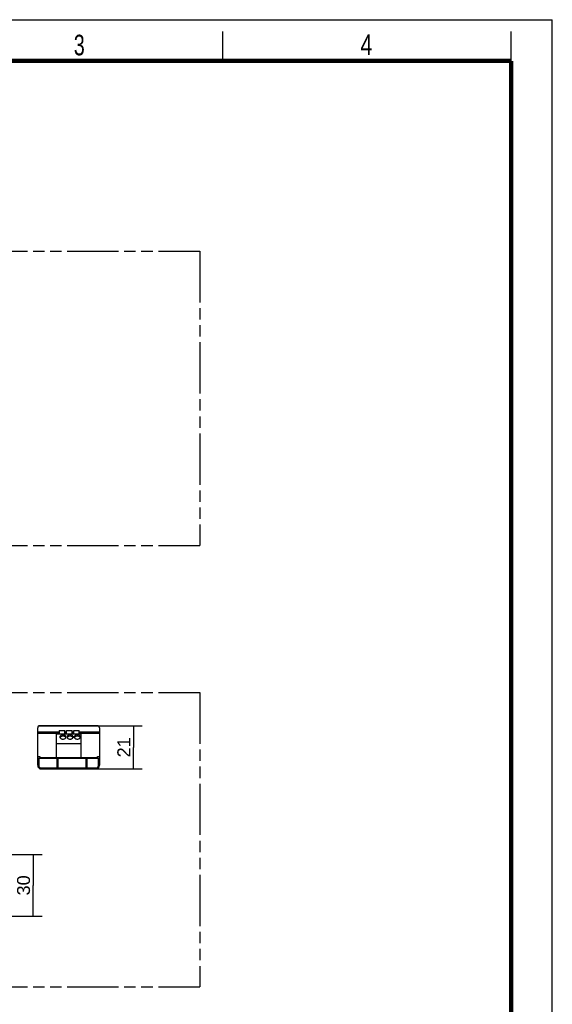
# Model space of a CAD drawing. Header units: millimetres. Extents: x 0 to 210, y 0 to 297.
# Tile 4 of 4: x 119 to 210, y 130 to 297. Entities that reach past the tile are written whole.
import ezdxf
from ezdxf.enums import TextEntityAlignment as Align

# ---------------------------------------------------------------- set-up
doc = ezdxf.new("R2010")
doc.units = ezdxf.units.MM
doc.header["$LTSCALE"] = 19.36
doc.linetypes.add('PHANTOM', pattern=[0.8, 0.45, -0.05, 0.1, -0.05, 0.1, -0.05])
doc.layers.get('0').update_dxf_attribs({"linetype": 'CONTINUOUS'})
doc.layers.add('DEFAULT_3', color=7, linetype='PHANTOM')
doc.layers.add('Z_DIM_2D', color=7, linetype='CONTINUOUS')
doc.styles.add('TEXTSTYLE_2', font='txt', dxfattribs={"width": 0.75})
doc.styles.add('TEXTSTYLE_3', font='helveticaneueltw1g-ltcn.otf')
doc.dimstyles.new('DIMSTYLE_1', dxfattribs={"dimtxt": 2.2, "dimasz": 3.5, "dimexe": 1.5, "dimexo": 0, "dimgap": 0.55, "dimtad": 1, "dimdec": 3, "dimlfac": 2.857143, "dimdsep": 46, "dimtxsty": 'TEXTSTYLE_3', "dimblk": '_FILLED', "dimblk1": '_FILLED', "dimblk2": '_FILLED', "dimcen": 0.09, "dimclrt": 5, "dimadec": 3, "dimazin": 2, "dimtp": 0.2, "dimtm": 0.2, "dimtfac": 1, "dimtdec": 3, "dimtofl": 0, "dimtmove": 0, "dimatfit": 3, "dimldrblk": '_FILLED', "dimfxl": 0, "dimtolj": 1, "dimarcsym": 0})

# ---------------------------------------------------------------- blocks, each defined once
blk = doc.blocks.new('*D2')
at = {"layer": 'Z_DIM_2D', "color": 2, "linetype": 'Continuous', "transparency": 16777216}
for p, q in [((132.7, 177.05), (140.33, 177.05)), ((138.83, 177.05), (138.83, 173.37)), ((138.83, 169.7), (138.83, 173.37)), ((131.47, 169.7), (140.33, 169.7))]:
    blk.add_line(p, q, dxfattribs=at)
at = {"layer": 'Z_DIM_2D', "color": 5, "linetype": 'Continuous', "transparency": 16777216, "style": 'TEXTSTYLE_3'}
blk.add_text('21', height=2.2, rotation=90, dxfattribs=at).set_placement((138.28, 173.37), align=Align.CENTER)
blk = doc.blocks.new('_FILLED')
at = {"color": 0, "linetype": 'ByBlock'}
blk.add_solid([(0, 0), (-1, 0.125), (-1, -0.125)], dxfattribs=at)
blk = doc.blocks.new('_NONE')
blk = doc.blocks.new('*D5')
at = {"layer": 'Z_DIM_2D', "color": 2, "linetype": 'Continuous', "transparency": 16777216}
for p, q in [((111.11, 155.17), (123.29, 155.17)), ((121.79, 155.17), (121.79, 149.92)), ((121.79, 144.67), (121.79, 149.92)), ((111.11, 144.67), (123.29, 144.67))]:
    blk.add_line(p, q, dxfattribs=at)
at = {"layer": 'Z_DIM_2D', "color": 5, "linetype": 'Continuous', "transparency": 16777216, "style": 'TEXTSTYLE_3'}
blk.add_text('30', height=2.2, rotation=90, dxfattribs=at).set_placement((121.24, 149.92), align=Align.CENTER)

msp = doc.modelspace()

# ---------------------------------------------------------------- linework, layer by layer
at = {"color": 2, "linetype": 'Continuous'}
for p, q in [((0, 297), (210, 297)), ((210, 0), (210, 297)), ((154, 290), (154, 295)), ((203, 290), (203, 295))]:
    msp.add_line(p, q, dxfattribs=at)
at = {"color": 7, "linetype": 'Continuous'}
for p, q in [((122.54589, 170.32642), (122.54589, 176.69642)), ((132.69589, 177.04642), (122.89589, 177.04642)), ((125.69589, 175.66392), (125.69589, 171.63892)), ((125.69589, 175.66392), (129.89589, 175.66392)), ((126.22089, 176.22392), (126.22089, 175.66392)), ((126.22089, 176.22392), (127.16589, 176.22392)), ((127.16589, 175.66392), (127.16589, 176.22392)), ((127.44589, 175.66392), (127.44589, 176.22392)), ((127.44589, 176.22392), (128.39089, 176.22392)), ((128.39089, 175.66392), (128.39089, 176.22392)), ((128.67089, 175.66392), (128.67089, 176.22392)), ((128.67089, 176.22392), (129.61589, 176.22392)), ((129.61589, 175.66392), (129.61589, 176.22392)), ((129.89589, 175.66392), (129.89589, 171.63892)), ((133.04589, 176.69642), (133.04589, 170.32642)), ((125.69589, 174.01892), (129.89589, 174.01892)), ((125.87089, 171.44642), (122.54589, 171.44642)), ((122.72089, 171.44642), (122.72089, 170.25642)), ((122.89588, 171.79642), (122.89588, 171.44642)), ((122.89588, 171.63892), (132.69588, 171.63892)), ((125.87089, 169.87142), (125.87089, 171.51642)), ((125.87089, 171.51642), (126.04589, 171.51642)), ((126.04589, 169.87142), (126.04589, 171.51642)), ((130.77089, 171.44642), (126.04589, 171.44642)), ((130.77089, 171.51642), (130.94589, 171.51642)), ((130.77089, 169.87142), (130.77089, 171.51642)), ((130.94589, 169.87142), (130.94589, 171.51642)), ((133.04589, 171.44642), (130.94589, 171.44642)), ((132.69588, 171.44642), (132.69588, 171.79642)), ((132.86315, 170.25642), (132.86315, 171.44642)), ((123.10589, 169.87142), (132.47815, 169.87142)), ((123.17589, 169.69642), (132.41589, 169.69642)), ((124.12089, 169.69642), (124.12089, 169.87142)), ((126.46589, 169.87142), (126.46589, 169.69642)), ((126.92089, 169.87142), (126.92089, 169.69642)), ((128.67089, 169.87142), (128.67089, 169.69642)), ((129.12589, 169.87142), (129.12589, 169.69642)), ((131.47088, 169.69642), (131.47088, 169.87142))]:
    msp.add_line(p, q, dxfattribs=at)
at = {"color": 9, "linetype": 'Continuous'}
for p, q in [((126.22089, 175.95893), (122.54589, 175.95893)), ((126.22089, 175.71144), (122.54589, 175.71144)), ((132.94337, 176.9439), (122.6484, 176.9439)), ((127.44589, 175.95893), (127.16589, 175.95893)), ((127.44589, 175.71144), (127.16589, 175.71144)), ((128.67089, 175.95893), (128.39089, 175.95893)), ((128.67089, 175.71144), (128.39089, 175.71144)), ((133.04589, 175.95893), (129.61589, 175.95893)), ((133.04589, 175.71144), (129.61589, 175.71144)), ((122.54589, 171.79642), (122.89588, 171.79642)), ((122.72089, 171.09642), (122.54589, 171.09642)), ((125.87089, 171.44642), (126.04589, 171.44642)), ((130.77089, 171.44642), (130.94589, 171.44642)), ((132.69588, 171.79642), (133.04589, 171.79642)), ((133.04589, 171.09642), (132.86315, 171.09642)), ((123.77089, 169.87142), (123.77089, 169.69642)), ((131.82088, 169.87142), (131.82088, 169.69642))]:
    msp.add_line(p, q, dxfattribs=at)
at = {"color": 7, "linetype": 'Continuous', "const_width": 0.7}
for points in [[(7, 290), (203, 290)], [(203, 7), (203, 290)]]:
    msp.add_lwpolyline(points, dxfattribs=at)
at = {"color": 7, "linetype": 'Continuous'}
for centre, radius, start, end in [((122.89589, 176.69642), 0.35, 90, 180), ((132.69589, 176.69642), 0.35, 0, 90), ((123.17589, 170.32642), 0.63, 180, 270), ((123.10589, 170.25642), 0.385, 180, 270), ((132.41589, 170.32642), 0.63, 270, 360), ((132.47815, 170.25642), 0.385, 270, 360)]:
    msp.add_arc(centre, radius, start, end, dxfattribs=at)
for points, knots in [([(127.35839, 175.1388), (127.35839, 175.18799), (127.32643, 175.29365), (127.20412, 175.41465), (127.03215, 175.49235), (126.83339, 175.5192), (126.63462, 175.49235), (126.46265, 175.41465), (126.34034, 175.29365), (126.30839, 175.18799), (126.30839, 175.1388)], [0, 0, 0, 0, 0.104736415, 0.222328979, 0.356015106, 0.5, 0.643984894, 0.777671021, 0.895263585, 1, 1, 1, 1]), ([(126.30839, 175.1388), (126.30839, 175.0896), (126.34034, 174.98394), (126.46265, 174.86294), (126.63462, 174.78525), (126.83339, 174.7584), (127.03215, 174.78525), (127.20412, 174.86294), (127.32643, 174.98394), (127.35839, 175.0896), (127.35839, 175.1388)], [0, 0, 0, 0, 0.104736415, 0.222328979, 0.356015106, 0.5, 0.643984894, 0.777671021, 0.895263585, 1, 1, 1, 1]), ([(126.37935, 175.07769), (126.37527, 175.07273), (126.35985, 175.05292), (126.34657, 175.03142), (126.33823, 175.0147)], [0, 0, 0, 0, 0.255995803, 1, 1, 1, 1]), ([(127.28742, 175.07769), (127.23771, 175.13822), (127.09066, 175.23364), (126.83339, 175.27789), (126.57611, 175.23364), (126.42906, 175.13822), (126.37935, 175.07769)], [0, 0, 0, 0, 0.234236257, 0.5, 0.765763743, 1, 1, 1, 1]), ([(127.32854, 175.0147), (127.3258, 175.0202), (127.31392, 175.04233), (127.29945, 175.06304), (127.28742, 175.07769)], [0, 0, 0, 0, 0.244675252, 1, 1, 1, 1]), ([(128.58339, 175.1388), (128.58339, 175.18799), (128.55143, 175.29365), (128.42912, 175.41465), (128.25715, 175.49235), (128.05839, 175.5192), (127.85962, 175.49235), (127.68765, 175.41465), (127.56534, 175.29365), (127.53339, 175.18799), (127.53339, 175.1388)], [0, 0, 0, 0, 0.104736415, 0.222328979, 0.356015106, 0.5, 0.643984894, 0.777671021, 0.895263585, 1, 1, 1, 1]), ([(127.53339, 175.1388), (127.53339, 175.0896), (127.56534, 174.98394), (127.68765, 174.86294), (127.85962, 174.78525), (128.05839, 174.7584), (128.25715, 174.78525), (128.42912, 174.86294), (128.55143, 174.98394), (128.58339, 175.0896), (128.58339, 175.1388)], [0, 0, 0, 0, 0.104736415, 0.222328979, 0.356015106, 0.5, 0.643984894, 0.777671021, 0.895263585, 1, 1, 1, 1]), ([(127.60435, 175.07769), (127.60027, 175.07273), (127.58485, 175.05292), (127.57157, 175.03142), (127.56323, 175.0147)], [0, 0, 0, 0, 0.255995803, 1, 1, 1, 1]), ([(128.51242, 175.07769), (128.46271, 175.13822), (128.31566, 175.23364), (128.05839, 175.27789), (127.80111, 175.23364), (127.65406, 175.13822), (127.60435, 175.07769)], [0, 0, 0, 0, 0.234236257, 0.5, 0.765763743, 1, 1, 1, 1]), ([(128.55354, 175.0147), (128.5508, 175.0202), (128.53892, 175.04233), (128.52445, 175.06304), (128.51242, 175.07769)], [0, 0, 0, 0, 0.244675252, 1, 1, 1, 1]), ([(129.80839, 175.1388), (129.80839, 175.18799), (129.77643, 175.29365), (129.65412, 175.41465), (129.48215, 175.49235), (129.28339, 175.5192), (129.08462, 175.49235), (128.91265, 175.41465), (128.79034, 175.29365), (128.75839, 175.18799), (128.75839, 175.1388)], [0, 0, 0, 0, 0.104736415, 0.222328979, 0.356015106, 0.5, 0.643984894, 0.777671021, 0.895263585, 1, 1, 1, 1]), ([(128.75839, 175.1388), (128.75839, 175.0896), (128.79034, 174.98394), (128.91265, 174.86294), (129.08462, 174.78525), (129.28339, 174.7584), (129.48215, 174.78525), (129.65412, 174.86294), (129.77643, 174.98394), (129.80839, 175.0896), (129.80839, 175.1388)], [0, 0, 0, 0, 0.104736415, 0.222328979, 0.356015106, 0.5, 0.643984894, 0.777671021, 0.895263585, 1, 1, 1, 1]), ([(128.82935, 175.07769), (128.82527, 175.07273), (128.80985, 175.05292), (128.79657, 175.03142), (128.78823, 175.0147)], [0, 0, 0, 0, 0.255995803, 1, 1, 1, 1]), ([(129.73742, 175.07769), (129.68771, 175.13822), (129.54066, 175.23364), (129.28339, 175.27789), (129.02611, 175.23364), (128.87906, 175.13822), (128.82935, 175.07769)], [0, 0, 0, 0, 0.234236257, 0.5, 0.765763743, 1, 1, 1, 1]), ([(129.77854, 175.0147), (129.7758, 175.0202), (129.76392, 175.04233), (129.74945, 175.06304), (129.73742, 175.07769)], [0, 0, 0, 0, 0.244675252, 1, 1, 1, 1])]:
    msp.add_open_spline(points, degree=3, knots=knots, dxfattribs=at)
at = {"layer": 'DEFAULT_3', "color": 7, "linetype": 'PHANTOM'}
for p, q in [((50.12864, 257.68), (150.12864, 257.68)), ((150.12864, 257.68), (150.12864, 207.68)), ((50.12864, 207.68), (150.12864, 207.68)), ((50.12864, 182.68), (150.12864, 182.68)), ((150.12864, 182.68), (150.12864, 132.68)), ((50.12864, 132.68), (150.12864, 132.68))]:
    msp.add_line(p, q, dxfattribs=at)

# ---------------------------------------------------------------- texts
at = {"color": 5, "linetype": 'Continuous', "style": 'TEXTSTYLE_2'}
for s, width, p in [('3', 0.714286, (128.68391, 290.94286)), ('4', 0.785714, (177.38314, 290.99105))]:
    msp.add_text(s, height=3.5, dxfattribs=dict(at, width=width)).set_placement(p)

# ---------------------------------------------------------------- dimensions: what is measured, and where the dimension line sits
at = {"layer": 'Z_DIM_2D', "color": 2, "linetype": 'Continuous'}
for base, p1, p2, picture, middle in [((138.83195, 169.69642), (132.69589, 177.04642), (131.47088, 169.69642), '*D2', (138.83195, 173.14567)), ((121.79251, 144.66996), (111.11167, 155.16996), (111.11167, 144.66996), '*D5', (121.79251, 149.91586))]:
    dim = msp.add_linear_dim(base=base, p1=p1, p2=p2, angle=270, dimstyle='DIMSTYLE_1', override={"dimblk1": 'NONE', "dimblk2": 'NONE', "dimsah": 1}, dxfattribs=at)
    dim.commit()
    dim.dimension.update_dxf_attribs({"geometry": picture, "text_midpoint": middle, "dimtype": 160})

doc.saveas('drawing.dxf')
